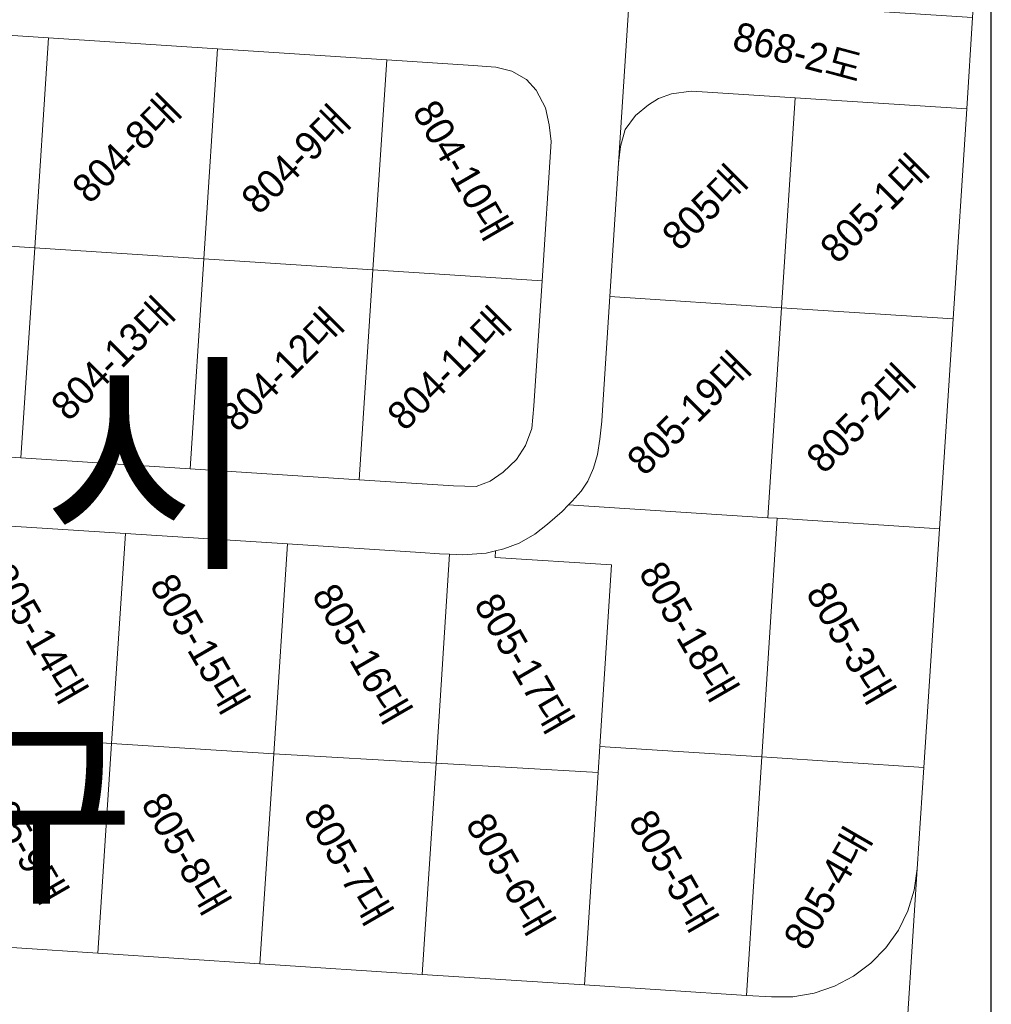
# Model space of a CAD drawing. Header units: metres. Extents: x 183400 to 184400, y 422200 to 427800.
# Tile 176 of 221: x 184015 to 184100, y 426805 to 426892. Entities that reach past the tile are written whole.
import ezdxf
from ezdxf.enums import TextEntityAlignment as Align

# ---------------------------------------------------------------- set-up
doc = ezdxf.new("R2010")
doc.units = ezdxf.units.M
doc.layers.add('도면리-t', color=252, linetype='Continuous')
doc.layers.add('일람표', color=7, linetype='Continuous')
doc.layers.add('지번', color=252, linetype='Continuous', lineweight=5)
doc.layers.add('지적', color=252, linetype='Continuous', lineweight=5)
doc.styles.add('UPM', font='Gulim.ttf')
doc.styles.add('돋움', font='Dotum.ttf')

msp = doc.modelspace()

# ---------------------------------------------------------------- linework, layer by layer
at = {"layer": '일람표'}
msp.add_lwpolyline([(183500, 426600), (184100, 426600), (184100, 427000), (183500, 427000)], close=True, dxfattribs=at)
at = {"layer": '지적', "linetype": 'Continuous'}
for points in [[(184099.543, 426909.794), (184098.37, 426891.74), (184097.85, 426883.76), (184096.66, 426865.4), (184095.46, 426847.04), (184094.11, 426826.18), (184093.53, 426817.31), (184091.01, 426778.39)], [(184010.17, 426847.55), (184024.33, 426846.63), (184038.49, 426845.72), (184050.1, 426844.97), (184051.78, 426844.87), (184052.65, 426844.83), (184053.82, 426844.78), (184055.84, 426844.91), (184056.68, 426845.11), (184057.39, 426845.28), (184058.73, 426845.79), (184060.11, 426846.58), (184061.2, 426847.45), (184062.5, 426848.56), (184063.06, 426849.14), (184063.38, 426849.47), (184064.14, 426850.34), (184064.74, 426851.22), (184065.24, 426852.34), (184065.57, 426853.53), (184065.8, 426854.88), (184065.96, 426856.46), (184066.05, 426857.89), (184066.67, 426867.34), (184067.43, 426879.01), (184068.77, 426899.587)], [(184068.77, 426899.587), (184067.43, 426879.01), (184067.59, 426880.46), (184068, 426881.94), (184068.9, 426883.16), (184070.03, 426884.1), (184070.91, 426884.65), (184072.05, 426885.07), (184073.78, 426885.3), (184075.19, 426885.22), (184082.86, 426884.73), (184097.85, 426883.76), (184098.37, 426891.74), (184083.38, 426892.71), (184075.92, 426893.19), (184073.92, 426893.34), (184072.49, 426893.67), (184071.07, 426894.28), (184069.92, 426895.33), (184069.16, 426896.62), (184068.86, 426897.96), (184068.77, 426899.587)], [(184002.82, 426890.92), (184017.6, 426889.96), (184032.38, 426889), (184047.16, 426888.04), (184054.72, 426887.55), (184056.7, 426887.39), (184058.1, 426887.06), (184059.38, 426886.31), (184060.21, 426885.38), (184061.03, 426883.83), (184061.36, 426882.37), (184061.54, 426880.89), (184060.74, 426868.73), (184060.03, 426857.79), (184059.84, 426855.8), (184059.3, 426854.34), (184058.51, 426853.11), (184057.35, 426851.99), (184056.19, 426851.21), (184054.99, 426850.75), (184053.01, 426850.79), (184044.76, 426851.32), (184029.97, 426852.28), (184015.19, 426853.24), (184000.4, 426854.19)], [(184002.82, 426890.92), (184001.61, 426872.56), (184016.4, 426871.6), (184017.6, 426889.96), (184002.82, 426890.92)], [(184017.6, 426889.96), (184016.4, 426871.6), (184031.18, 426870.64), (184032.38, 426889), (184017.6, 426889.96)], [(184032.38, 426889), (184031.18, 426870.64), (184045.96, 426869.69), (184047.16, 426888.04), (184032.38, 426889)], [(184047.16, 426888.04), (184045.96, 426869.69), (184060.74, 426868.73), (184061.54, 426880.89), (184061.36, 426882.37), (184061.03, 426883.83), (184060.21, 426885.38), (184059.38, 426886.31), (184058.1, 426887.06), (184056.7, 426887.39), (184054.72, 426887.55), (184047.16, 426888.04)], [(184073.78, 426885.3), (184072.05, 426885.07), (184070.91, 426884.65), (184070.03, 426884.1), (184068.9, 426883.16), (184068, 426881.94), (184067.59, 426880.46), (184067.43, 426879.01), (184066.67, 426867.34), (184081.66, 426866.37), (184082.86, 426884.73), (184075.19, 426885.22), (184073.78, 426885.3)], [(184082.86, 426884.73), (184081.66, 426866.37), (184096.66, 426865.4), (184097.85, 426883.76), (184082.86, 426884.73)], [(184001.61, 426872.56), (184000.4, 426854.19), (184015.19, 426853.24), (184016.4, 426871.6), (184001.61, 426872.56)], [(184016.4, 426871.6), (184015.19, 426853.24), (184029.97, 426852.28), (184031.18, 426870.64), (184016.4, 426871.6)], [(184031.18, 426870.64), (184029.97, 426852.28), (184044.76, 426851.32), (184045.96, 426869.69), (184031.18, 426870.64)], [(184045.96, 426869.69), (184044.76, 426851.32), (184053.01, 426850.79), (184054.99, 426850.75), (184056.19, 426851.21), (184057.35, 426851.99), (184058.51, 426853.11), (184059.3, 426854.34), (184059.84, 426855.8), (184060.03, 426857.79), (184060.74, 426868.73), (184045.96, 426869.69)], [(184066.67, 426867.34), (184066.05, 426857.89), (184065.96, 426856.46), (184065.8, 426854.88), (184065.57, 426853.53), (184065.24, 426852.34), (184064.74, 426851.22), (184064.14, 426850.34), (184063.38, 426849.47), (184063.06, 426849.14), (184080.46, 426848.01), (184081.66, 426866.37), (184066.67, 426867.34)], [(184081.66, 426866.37), (184080.46, 426848.01), (184081.28, 426847.96), (184095.46, 426847.04), (184096.66, 426865.4), (184081.66, 426866.37)], [(184063.06, 426849.14), (184062.5, 426848.56), (184061.2, 426847.45), (184060.11, 426846.58), (184058.73, 426845.79), (184057.39, 426845.28), (184056.68, 426845.11), (184056.64, 426844.55), (184066.81, 426843.89), (184065.79, 426828.03), (184079.93, 426827.11), (184081.28, 426847.96), (184080.46, 426848.01), (184063.06, 426849.14)], [(184010.17, 426847.55), (184008.95, 426829.2), (184023.11, 426828.28), (184024.33, 426846.63), (184010.17, 426847.55)], [(184081.28, 426847.96), (184079.93, 426827.11), (184094.11, 426826.18), (184095.46, 426847.04), (184081.28, 426847.96)], [(184024.33, 426846.63), (184023.11, 426828.28), (184037.28, 426827.37), (184038.49, 426845.72), (184024.33, 426846.63)], [(184038.49, 426845.72), (184037.28, 426827.37), (184051.47, 426826.55), (184052.65, 426844.83), (184051.78, 426844.87), (184050.1, 426844.97), (184038.49, 426845.72)], [(184056.68, 426845.11), (184055.84, 426844.91), (184053.82, 426844.78), (184052.65, 426844.83), (184051.47, 426826.55), (184065.64, 426825.73), (184065.79, 426828.03), (184066.81, 426843.89), (184056.64, 426844.55), (184056.68, 426845.11)], [(184008.95, 426829.2), (184007.73, 426810.87), (184021.9, 426809.95), (184023.11, 426828.28), (184008.95, 426829.2)], [(184023.11, 426828.28), (184021.9, 426809.95), (184036.08, 426809.03), (184037.28, 426827.37), (184023.11, 426828.28)], [(184065.79, 426828.03), (184065.64, 426825.73), (184064.44, 426807.18), (184078.59, 426806.26), (184079.93, 426827.11), (184065.79, 426828.03)], [(184037.28, 426827.37), (184036.08, 426809.03), (184050.27, 426808.1), (184051.47, 426826.55), (184037.28, 426827.37)], [(184079.93, 426827.11), (184078.59, 426806.26), (184080.78, 426806.12), (184082.66, 426806.14), (184084.52, 426806.46), (184086.3, 426807.07), (184087.97, 426807.94), (184089.48, 426809.07), (184090.79, 426810.42), (184091.88, 426811.96), (184092.71, 426813.65), (184093.27, 426815.45), (184093.53, 426817.31), (184094.11, 426826.18), (184079.93, 426827.11)], [(184051.47, 426826.55), (184050.27, 426808.1), (184064.44, 426807.18), (184065.64, 426825.73), (184051.47, 426826.55)], [(184091.01, 426778.39), (184093.53, 426817.31), (184093.27, 426815.45), (184092.71, 426813.65), (184091.88, 426811.96), (184090.79, 426810.42), (184089.48, 426809.07), (184087.97, 426807.94), (184086.3, 426807.07), (184084.52, 426806.46), (184082.66, 426806.14), (184080.78, 426806.12), (184078.59, 426806.26), (184064.44, 426807.18), (184050.27, 426808.1), (184036.08, 426809.03), (184021.9, 426809.95), (184007.73, 426810.87)]]:
    msp.add_lwpolyline(points, dxfattribs=at)

# ---------------------------------------------------------------- texts
at = {"layer": '도면리-t', "style": '돋움'}
for s, height, p in [('안   산   시', 15, (183991.287, 426852.797)), ('단  원  구', 13, (183991.287, 426822.296))]:
    msp.add_text(s, height=height, dxfattribs=at).set_placement(p, align=Align.MIDDLE)
at = {"layer": '지번', "style": 'UPM'}
for s, rotation, p in [('868-2도', 345, (184083.118, 426888.72)), ('804-8대', 45, (184024.39, 426880.3)), ('804-9대', 45, (184039.17, 426879.345)), ('804-10대', 300, (184053.761, 426878.396)), ('805-1대', 45, (184089.759, 426875.058)), ('805대', 45, (184074.916, 426875.138)), ('804-13대', 45, (184023.185, 426861.94)), ('804-12대', 45, (184037.969, 426860.973)), ('804-11대', 45, (184052.57, 426861.079)), ('805-19대', 45, (184073.531, 426857.157)), ('805-2대', 45, (184088.56, 426856.705)), ('805-14대', 300, (184016.64, 426837.915)), ('805-18대', 300, (184073.539, 426838.083)), ('805-15대', 300, (184030.801, 426837)), ('805-16대', 300, (184044.97, 426836.132)), ('805-3대', 300, (184087.695, 426837.07)), ('805-17대', 300, (184059.145, 426835.291)), ('805-9대', 300, (184015.421, 426819.575)), ('805-8대', 300, (184029.591, 426818.655)), ('805-7대', 300, (184043.772, 426817.738)), ('805-6대', 300, (184057.953, 426816.868)), ('805-5대', 300, (184072.186, 426817.145)), ('805-4대', 60, (184085.67, 426815.638))]:
    msp.add_text(s, height=2.5, rotation=rotation, dxfattribs=at).set_placement(p, align=Align.MIDDLE_CENTER)

doc.saveas('drawing.dxf')
